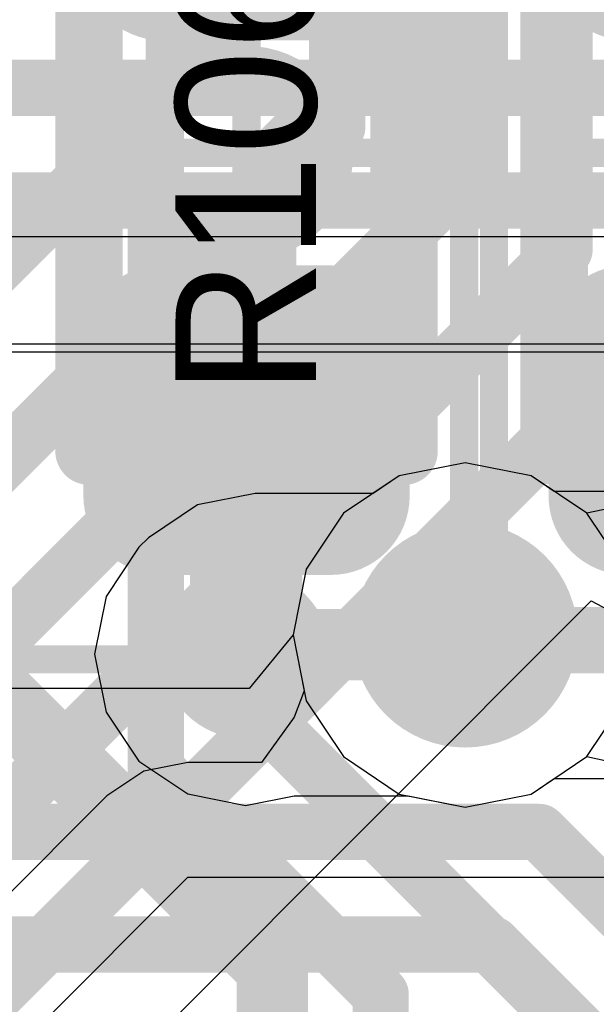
# Model space of a CAD drawing. Header units: millimetres. Extents: x -2 to 68, y -2 to 27.4.
# Tile 201 of 256: x 20.3 to 21.3, y 16.8 to 18.5. Entities that reach past the tile are written whole.
import ezdxf

# ---------------------------------------------------------------- set-up
doc = ezdxf.new("R2010")
doc.units = ezdxf.units.MM
for name, color, linetype in [('BottomLayer', 5, 'Continuous'), ('DrillGuide', 244, 'Continuous'), ('Mechanical13', 56, 'Continuous'), ('Mechanical15', 56, 'Continuous'), ('Mechanical2', 216, 'Continuous'), ('MidLayer1', 16, 'Continuous'), ('MidLayer2', 76, 'Continuous'), ('MidLayer3', 90, 'Continuous'), ('MidLayer4', 156, 'Continuous'), ('MidLayer5', 130, 'Continuous'), ('MidLayer6', 216, 'Continuous'), ('MidLayer7', 6, 'Continuous'), ('MidLayer8', 54, 'Continuous'), ('MultiLayer', 9, 'Continuous'), ('TopLayer', 1, 'Continuous'), ('TopPaste', 8, 'Continuous'), ('TopSolder', 216, 'Continuous'), ('ViaHoleLayer', 16, 'Continuous')]:
    doc.layers.add(name, color=color, linetype=linetype)

# ---------------------------------------------------------------- blocks, each defined once
blk = doc.blocks.new('RES_0402_122')
at = {"layer": 'Mechanical13', "const_width": 0.12}
for points in [[(0.53, 0.28), (-0.53, 0.28)], [(0.53, -0.28), (0.53, 0.28)], [(0.53, -0.28), (-0.53, -0.28)]]:
    blk.add_lwpolyline(points, dxfattribs=at)
at = {"layer": 'Mechanical13', "const_width": 0.06}
for points in [[(0.5, 0.28, 1), (0.56, 0.28, 1)], [(0.5, 0.28, 1), (0.56, 0.28, 1)], [(0.5, -0.28, 1), (0.56, -0.28, 1)], [(0.5, -0.28, 1), (0.56, -0.28, 1)]]:
    blk.add_lwpolyline(points, format="xyb", close=True, dxfattribs=at)
at = {"layer": 'Mechanical15', "const_width": 0.05}
for points in [[(0.9, 0.44), (-0.9, 0.44)], [(0.9, -0.44), (0.9, 0.44)], [(0, -0.22), (0, 0.22)], [(0.22, 0), (-0.22, 0)]]:
    blk.add_lwpolyline(points, dxfattribs=at)
at = {"layer": 'Mechanical15'}
for points, const_width in [([(0.8875, 0.44, 1), (0.9125, 0.44, 1)], 0.025), ([(0.8875, 0.44, 1), (0.9125, 0.44, 1)], 0.025), ([(-0.0125, 0.22, 1), (0.0125, 0.22, 1)], 0.025), ([(0.165, 0, 1), (-0.165, 0, 1)], 0.05), ([(-0.2325, 0, 1), (-0.2075, 0, 1)], 0.025), ([(-0.1775, 0, 1), (-0.1525, 0, 1)], 0.025), ([(0.1525, 0, 1), (0.1775, 0, 1)], 0.025), ([(0.2075, 0, 1), (0.2325, 0, 1)], 0.025), ([(-0.0125, -0.22, 1), (0.0125, -0.22, 1)], 0.025)]:
    blk.add_lwpolyline(points, format="xyb", close=True, dxfattribs=dict(at, const_width=const_width))
at = {"layer": 'TopLayer', "const_width": 0.1402}
for points in [[(-0.4104, 0.1498, 1), (-0.2701, 0.1498, 1)], [(0.2701, 0.1498, 1), (0.4104, 0.1498, 1)], [(0.5396, 0.1498, 1), (0.6799, 0.1498, 1)], [(-0.4104, -0.1498, 1), (-0.2701, -0.1498, 1)], [(0.2701, -0.1498, 1), (0.4104, -0.1498, 1)], [(0.5396, -0.1498, 1), (0.6799, -0.1498, 1)]]:
    blk.add_lwpolyline(points, format="xyb", close=True, dxfattribs=at)
at = {"layer": 'TopLayer'}
for points in [[(0.3403, -0.29), (0.6097, -0.29), (0.3403, 0.29), (0.6097, 0.29)], [(-0.2, 0.1498), (-0.75, 0.1498), (-0.2, -0.1498), (-0.75, -0.1498)], [(0.2, -0.1498), (0.75, -0.1498), (0.2, 0.1498), (0.75, 0.1498)]]:
    blk.add_solid(points, dxfattribs=at)
at = {"layer": 'TopPaste', "const_width": 0.1402}
for points in [[(-0.4104, 0.1498, 1), (-0.2701, 0.1498, 1)], [(0.2701, 0.1498, 1), (0.4104, 0.1498, 1)], [(0.5396, 0.1498, 1), (0.6799, 0.1498, 1)], [(-0.4104, -0.1498, 1), (-0.2701, -0.1498, 1)], [(0.2701, -0.1498, 1), (0.4104, -0.1498, 1)], [(0.5396, -0.1498, 1), (0.6799, -0.1498, 1)]]:
    blk.add_lwpolyline(points, format="xyb", close=True, dxfattribs=at)
at = {"layer": 'TopPaste'}
for points in [[(0.3403, -0.29), (0.6097, -0.29), (0.3403, 0.29), (0.6097, 0.29)], [(-0.2, 0.1498), (-0.75, 0.1498), (-0.2, -0.1498), (-0.75, -0.1498)], [(0.2, -0.1498), (0.75, -0.1498), (0.2, 0.1498), (0.75, 0.1498)]]:
    blk.add_solid(points, dxfattribs=at)
at = {"layer": 'TopSolder', "const_width": 0.1402}
for points in [[(-0.4104, 0.1498, 1), (-0.2701, 0.1498, 1)], [(0.2701, 0.1498, 1), (0.4104, 0.1498, 1)], [(0.5396, 0.1498, 1), (0.6799, 0.1498, 1)], [(-0.4104, -0.1498, 1), (-0.2701, -0.1498, 1)], [(0.2701, -0.1498, 1), (0.4104, -0.1498, 1)], [(0.5396, -0.1498, 1), (0.6799, -0.1498, 1)]]:
    blk.add_lwpolyline(points, format="xyb", close=True, dxfattribs=at)
at = {"layer": 'TopSolder'}
for points in [[(0.3403, -0.29), (0.6097, -0.29), (0.3403, 0.29), (0.6097, 0.29)], [(-0.2, 0.1498), (-0.75, 0.1498), (-0.2, -0.1498), (-0.75, -0.1498)], [(0.2, -0.1498), (0.75, -0.1498), (0.2, 0.1498), (0.75, 0.1498)]]:
    blk.add_solid(points, dxfattribs=at)
blk = doc.blocks.new('RES_0402_123')
at = {"layer": 'Mechanical13', "const_width": 0.12}
for points in [[(0.53, -0.28), (0.53, 0.28)], [(0.53, -0.28), (-0.53, -0.28)]]:
    blk.add_lwpolyline(points, dxfattribs=at)
at = {"layer": 'Mechanical13', "const_width": 0.06}
blk.add_lwpolyline([(0.5, -0.28, 1), (0.56, -0.28, 1)], format="xyb", close=True, dxfattribs=at)
blk.add_lwpolyline([(0.5, -0.28, 1), (0.56, -0.28, 1)], format="xyb", close=True, dxfattribs=at)
at = {"layer": 'Mechanical15', "const_width": 0.05}
for points in [[(0.9, -0.44), (0.9, 0.44)], [(0, -0.22), (0, 0.22)], [(0.9, -0.44), (-0.9, -0.44)]]:
    blk.add_lwpolyline(points, dxfattribs=at)
at = {"layer": 'Mechanical15', "const_width": 0.025}
for points in [[(-0.0125, -0.22, 1), (0.0125, -0.22, 1)], [(0.8875, -0.44, 1), (0.9125, -0.44, 1)], [(0.8875, -0.44, 1), (0.9125, -0.44, 1)]]:
    blk.add_lwpolyline(points, format="xyb", close=True, dxfattribs=at)
at = {"layer": 'TopLayer', "const_width": 0.1402}
for points in [[(-0.4104, -0.1498, 1), (-0.2701, -0.1498, 1)], [(0.2701, -0.1498, 1), (0.4104, -0.1498, 1)], [(0.5396, -0.1498, 1), (0.6799, -0.1498, 1)]]:
    blk.add_lwpolyline(points, format="xyb", close=True, dxfattribs=at)
at = {"layer": 'TopLayer'}
blk.add_solid([(0.3403, -0.29), (0.6097, -0.29), (0.3403, 0.29), (0.6097, 0.29)], dxfattribs=at)
at = {"layer": 'TopPaste', "const_width": 0.1402}
for points in [[(-0.4104, -0.1498, 1), (-0.2701, -0.1498, 1)], [(0.2701, -0.1498, 1), (0.4104, -0.1498, 1)], [(0.5396, -0.1498, 1), (0.6799, -0.1498, 1)]]:
    blk.add_lwpolyline(points, format="xyb", close=True, dxfattribs=at)
at = {"layer": 'TopPaste'}
blk.add_solid([(0.3403, -0.29), (0.6097, -0.29), (0.3403, 0.29), (0.6097, 0.29)], dxfattribs=at)
at = {"layer": 'TopSolder', "const_width": 0.1402}
for points in [[(-0.4104, -0.1498, 1), (-0.2701, -0.1498, 1)], [(0.2701, -0.1498, 1), (0.4104, -0.1498, 1)], [(0.5396, -0.1498, 1), (0.6799, -0.1498, 1)]]:
    blk.add_lwpolyline(points, format="xyb", close=True, dxfattribs=at)
at = {"layer": 'TopSolder'}
blk.add_solid([(0.3403, -0.29), (0.6097, -0.29), (0.3403, 0.29), (0.6097, 0.29)], dxfattribs=at)

msp = doc.modelspace()

# ---------------------------------------------------------------- linework, layer by layer
at = {"layer": 'BottomLayer'}
for p, q in [((19.6594, 15.8329), (21.3171, 17.4907)), ((21.3171, 17.4907), (21.4342, 17.4281))]:
    msp.add_line(p, q, dxfattribs=at)
at = {"layer": 'BottomLayer', "const_width": 0.1}
for points in [[(20.8656, 18.333), (20.8656, 22.4476)], [(21.0696, 18.2259), (21.0696, 22.3687)], [(21.2696, 18.1148), (21.2696, 22.2414)], [(20.575, 18.4), (20.575, 21.3761)], [(19.875, 17.7), (20.575, 18.4)], [(19.4326, 16.9), (20.8656, 18.333)], [(19.3437, 16.5), (21.0696, 18.2259)], [(19.2548, 16.1), (21.2696, 18.1148)], [(19.166, 15.7), (21.4696, 18.0036)]]:
    msp.add_lwpolyline(points, dxfattribs=at)
at = {"layer": 'BottomLayer', "const_width": 0.05}
for points in [[(20.55, 18.4, 1), (20.6, 18.4, 1)], [(20.55, 18.4, 1), (20.6, 18.4, 1)], [(20.8406, 18.333, 1), (20.8906, 18.333, 1)], [(20.8406, 18.333, 1), (20.8906, 18.333, 1)], [(21.0446, 18.2259, 1), (21.0946, 18.2259, 1)], [(21.0446, 18.2259, 1), (21.0946, 18.2259, 1)], [(21.2446, 18.1148, 1), (21.2946, 18.1148, 1)], [(21.2446, 18.1148, 1), (21.2946, 18.1148, 1)]]:
    msp.add_lwpolyline(points, format="xyb", close=True, dxfattribs=at)
at = {"layer": 'DrillGuide'}
for points, const_width in [([(21.0429, 17.4303, 1), (21.1429, 17.4303, 1)], 0.1), ([(20.6777, 17.3961, 1), (20.7277, 17.3961, 1)], 0.05)]:
    msp.add_lwpolyline(points, format="xyb", close=True, dxfattribs=dict(at, const_width=const_width))
at = {"layer": 'MidLayer1'}
for p, q in [((21.0929, 17.7362), (20.9759, 17.7129)), ((21.21, 17.7129), (21.0929, 17.7362)), ((20.9759, 17.7129), (20.9294, 17.6819)), ((21.3092, 17.6466), (21.21, 17.7129)), ((20.7198, 17.6819), (20.617, 17.6614)), ((20.9294, 17.6819), (20.7198, 17.6819)), ((21.4428, 17.6753), (21.3092, 17.6466)), ((20.617, 17.6614), (20.5299, 17.6032)), ((20.5299, 17.6032), (20.5127, 17.5861)), ((20.5127, 17.5861), (20.4545, 17.4989)), ((20.4545, 17.4989), (20.434, 17.3961)), ((20.434, 17.3961), (20.4545, 17.2933)), ((20.4545, 17.2933), (20.5127, 17.2061)), ((20.5127, 17.2061), (20.5999, 17.1479)), ((21.21, 17.1477), (21.3092, 17.2141)), ((21.3092, 17.2141), (21.4428, 17.1854)), ((20.5999, 17.1479), (20.7027, 17.1275)), ((21.0929, 17.1245), (21.21, 17.1477)), ((20.7027, 17.1275), (20.7888, 17.1446)), ((20.7888, 17.1446), (20.9919, 17.1446)), ((20.9919, 17.1446), (21.0929, 17.1245))]:
    msp.add_line(p, q, dxfattribs=at)
for points, const_width in [([(20.9929, 17.4303, 1), (21.1929, 17.4303, 1)], 0.2), ([(20.6277, 17.3961, 1), (20.7777, 17.3961, 1)], 0.15), ([(21.0612, 17.4303, 1), (21.1247, 17.4303, 1)], 0.0635), ([(20.6881, 17.4132, 1), (20.7516, 17.4132, 1)], 0.0635), ([(20.6881, 17.4132, 1), (20.7516, 17.4132, 1)], 0.0635), ([(21.044, 17.4132, 1), (21.1075, 17.4132, 1)], 0.0635), ([(21.044, 17.4132, 1), (21.1075, 17.4132, 1)], 0.0635), ([(20.671, 17.3961, 1), (20.7345, 17.3961, 1)], 0.0635)]:
    msp.add_lwpolyline(points, format="xyb", close=True, dxfattribs=dict(at, const_width=const_width))
at = {"layer": 'MidLayer1', "const_width": 0.127}
for points in [[(21.0758, 17.4132), (21.0929, 17.4303)], [(20.7027, 17.3961), (20.7198, 17.4132)], [(20.7198, 17.4132), (21.0758, 17.4132)]]:
    msp.add_lwpolyline(points, dxfattribs=at)
at = {"layer": 'MidLayer2'}
for p, q in [((19.8706, 17.9476), (21.3963, 17.9476)), ((21.0929, 17.7362), (20.9759, 17.7129)), ((21.21, 17.7129), (21.0929, 17.7362)), ((20.9759, 17.7129), (20.8766, 17.6466)), ((21.3092, 17.6466), (21.21, 17.7129)), ((20.8766, 17.6466), (20.8103, 17.5474)), ((21.3755, 17.5474), (21.3092, 17.6466)), ((20.8103, 17.5474), (20.787, 17.4303)), ((20.787, 17.4303), (20.709, 17.3352)), ((20.709, 17.3352), (19.7393, 17.3352))]:
    msp.add_line(p, q, dxfattribs=at)
at = {"layer": 'MidLayer2', "const_width": 0.1}
for points in [[(20.1337, 18.4025), (23.9679, 18.4025)], [(19.8706, 18.2025), (23.3202, 18.2025)], [(19.6338, 17.0803), (21.2247, 17.0803)], [(21.2247, 17.0803), (21.3826, 16.9225)], [(18.4816, 16.8803), (21.1418, 16.8803)], [(21.1418, 16.8803), (21.2997, 16.7225)]]:
    msp.add_lwpolyline(points, dxfattribs=at)
at = {"layer": 'MidLayer2'}
for points, const_width in [([(20.9929, 17.4303, 1), (21.1929, 17.4303, 1)], 0.2), ([(21.1997, 17.0803, 1), (21.2497, 17.0803, 1)], 0.05), ([(21.1997, 17.0803, 1), (21.2497, 17.0803, 1)], 0.05), ([(21.1168, 16.8803, 1), (21.1668, 16.8803, 1)], 0.05), ([(21.1168, 16.8803, 1), (21.1668, 16.8803, 1)], 0.05)]:
    msp.add_lwpolyline(points, format="xyb", close=True, dxfattribs=dict(at, const_width=const_width))
at = {"layer": 'MidLayer3'}
for p, q in [((21.0929, 17.7362), (20.9759, 17.7129)), ((21.21, 17.7129), (21.0929, 17.7362)), ((20.9759, 17.7129), (20.8766, 17.6466)), ((21.3092, 17.6466), (21.21, 17.7129)), ((20.8766, 17.6466), (20.8103, 17.5474)), ((21.3755, 17.5474), (21.3092, 17.6466)), ((20.8103, 17.5474), (20.787, 17.4303)), ((20.787, 17.4303), (20.8068, 17.3309)), ((20.8068, 17.3309), (20.7891, 17.2842)), ((20.7891, 17.2842), (20.7306, 17.2039)), ((20.6, 17.2039), (20.522, 17.1884)), ((20.7306, 17.2039), (20.6, 17.2039)), ((20.522, 17.1884), (20.4558, 17.1442)), ((20.4558, 17.1442), (18.8725, 15.5609)), ((20.4558, 17.1442), (20.4558, 17.1442)), ((18.7559, 15.1559), (20.6, 17)), ((20.6, 17), (21.9628, 17))]:
    msp.add_line(p, q, dxfattribs=at)
at = {"layer": 'MidLayer3', "const_width": 0.2}
msp.add_lwpolyline([(20.9929, 17.4303, 1), (21.1929, 17.4303, 1)], format="xyb", close=True, dxfattribs=at)
at = {"layer": 'MidLayer4'}
for p, q in [((21.0929, 17.7362), (20.9759, 17.7129)), ((21.21, 17.7129), (21.0929, 17.7362)), ((20.9759, 17.7129), (20.8766, 17.6466)), ((21.3092, 17.6466), (21.21, 17.7129)), ((20.8766, 17.6466), (20.8103, 17.5474)), ((21.3755, 17.5474), (21.3092, 17.6466)), ((20.8103, 17.5474), (20.787, 17.4303)), ((20.787, 17.4303), (20.8103, 17.3133)), ((20.8103, 17.3133), (20.8766, 17.2141)), ((21.3092, 17.2141), (21.3755, 17.3133)), ((20.8766, 17.2141), (20.9759, 17.1477)), ((21.21, 17.1477), (21.3092, 17.2141)), ((20.9759, 17.1477), (21.0929, 17.1245)), ((21.0929, 17.1245), (21.21, 17.1477))]:
    msp.add_line(p, q, dxfattribs=at)
at = {"layer": 'MidLayer4', "const_width": 0.2}
msp.add_lwpolyline([(20.9929, 17.4303, 1), (21.1929, 17.4303, 1)], format="xyb", close=True, dxfattribs=at)
at = {"layer": 'MidLayer5', "const_width": 0.1}
for points in [[(20.5429, 18.3835), (22, 19.8406)], [(20.7429, 18.2701), (22.2763, 19.8035)], [(20.5429, 17.1914), (20.5429, 18.3835)], [(20.7429, 17.2743), (20.7429, 18.2701)], [(20.7429, 17.2743), (21.5035, 16.5137)], [(20.5429, 17.1914), (20.9427, 16.7916)], [(20.9427, 16.2995), (20.9427, 16.7916)]]:
    msp.add_lwpolyline(points, dxfattribs=at)
at = {"layer": 'MidLayer5'}
for points, const_width in [([(20.5179, 18.3835, 1), (20.5679, 18.3835, 1)], 0.05), ([(20.5179, 18.3835, 1), (20.5679, 18.3835, 1)], 0.05), ([(20.7179, 18.2701, 1), (20.7679, 18.2701, 1)], 0.05), ([(20.7179, 18.2701, 1), (20.7679, 18.2701, 1)], 0.05), ([(20.9929, 17.4303, 1), (21.1929, 17.4303, 1)], 0.2), ([(20.7179, 17.2743, 1), (20.7679, 17.2743, 1)], 0.05), ([(20.7179, 17.2743, 1), (20.7679, 17.2743, 1)], 0.05), ([(20.5179, 17.1914, 1), (20.5679, 17.1914, 1)], 0.05), ([(20.5179, 17.1914, 1), (20.5679, 17.1914, 1)], 0.05), ([(20.9177, 16.7916, 1), (20.9677, 16.7916, 1)], 0.05), ([(20.9177, 16.7916, 1), (20.9677, 16.7916, 1)], 0.05)]:
    msp.add_lwpolyline(points, format="xyb", close=True, dxfattribs=dict(at, const_width=const_width))
at = {"layer": 'MidLayer6'}
for p, q in [((21.0929, 17.7362), (20.9759, 17.7129)), ((21.21, 17.7129), (21.0929, 17.7362)), ((20.9759, 17.7129), (20.8766, 17.6466)), ((21.2514, 17.6852), (21.21, 17.7129)), ((21.4072, 17.6852), (21.2514, 17.6852)), ((20.8766, 17.6466), (20.8103, 17.5474)), ((20.8103, 17.5474), (20.787, 17.4303)), ((20.787, 17.4303), (20.8103, 17.3133)), ((20.8103, 17.3133), (20.8766, 17.2141)), ((20.8766, 17.2141), (20.9759, 17.1477)), ((21.21, 17.1477), (21.2514, 17.1754)), ((21.2514, 17.1754), (21.5069, 17.1754)), ((20.9759, 17.1477), (21.0929, 17.1245)), ((21.0929, 17.1245), (21.21, 17.1477))]:
    msp.add_line(p, q, dxfattribs=at)
for points, const_width in [([(20.9929, 17.4303, 1), (21.1929, 17.4303, 1)], 0.2), ([(21.0679, 17.4303, 1), (21.1179, 17.4303, 1)], 0.05)]:
    msp.add_lwpolyline(points, format="xyb", close=True, dxfattribs=dict(at, const_width=const_width))
at = {"layer": 'MidLayer6', "const_width": 0.1}
msp.add_lwpolyline([(21.0929, 17.4303), (21.5905, 17.4303)], dxfattribs=at)
at = {"layer": 'MidLayer7'}
for p, q in [((22.1376, 18.1376), (19.7378, 18.1376)), ((19.7378, 17.9336), (21.387, 17.9336)), ((21.0929, 17.7362), (20.9759, 17.7129)), ((21.21, 17.7129), (21.0929, 17.7362)), ((20.9759, 17.7129), (20.8766, 17.6466)), ((21.3092, 17.6466), (21.21, 17.7129)), ((20.8766, 17.6466), (20.8103, 17.5474)), ((21.3755, 17.5474), (21.3092, 17.6466)), ((20.8103, 17.5474), (20.787, 17.4303)), ((20.787, 17.4303), (20.8103, 17.3133)), ((20.8103, 17.3133), (20.8766, 17.2141)), ((21.3092, 17.2141), (21.3755, 17.3133)), ((20.8766, 17.2141), (20.9759, 17.1477)), ((21.21, 17.1477), (21.3092, 17.2141)), ((20.9759, 17.1477), (21.0929, 17.1245)), ((21.0929, 17.1245), (21.21, 17.1477))]:
    msp.add_line(p, q, dxfattribs=at)
at = {"layer": 'MidLayer7', "const_width": 0.2}
msp.add_lwpolyline([(20.9929, 17.4303, 1), (21.1929, 17.4303, 1)], format="xyb", close=True, dxfattribs=at)
at = {"layer": 'MidLayer8'}
for p, q in [((21.0929, 17.7362), (20.9759, 17.7129)), ((21.21, 17.7129), (21.0929, 17.7362)), ((20.9759, 17.7129), (20.8766, 17.6466)), ((21.3092, 17.6466), (21.21, 17.7129)), ((20.8766, 17.6466), (20.8103, 17.5474)), ((21.3755, 17.5474), (21.3092, 17.6466)), ((20.8103, 17.5474), (20.787, 17.4303)), ((20.787, 17.4303), (20.8103, 17.3133)), ((20.8103, 17.3133), (20.8766, 17.2141)), ((21.3092, 17.2141), (21.3755, 17.3133)), ((20.8766, 17.2141), (20.9759, 17.1477)), ((21.21, 17.1477), (21.3092, 17.2141)), ((20.9759, 17.1477), (21.0929, 17.1245)), ((21.0929, 17.1245), (21.21, 17.1477))]:
    msp.add_line(p, q, dxfattribs=at)
at = {"layer": 'MidLayer8', "const_width": 0.2}
msp.add_lwpolyline([(20.9929, 17.4303, 1), (21.1929, 17.4303, 1)], format="xyb", close=True, dxfattribs=at)
at = {"layer": 'MultiLayer'}
for points, const_width in [([(20.9929, 17.4303, 1), (21.1929, 17.4303, 1)], 0.2), ([(20.6277, 17.3961, 1), (20.7777, 17.3961, 1)], 0.15)]:
    msp.add_lwpolyline(points, format="xyb", close=True, dxfattribs=dict(at, const_width=const_width))
at = {"layer": 'TopLayer'}
for points, const_width in [([(20.7035, 17.8112), (20.7043, 17.812)], 0.2), ([(20.7035, 17.3969), (20.7035, 17.8112)], 0.2), ([(20.7027, 17.3961), (20.7035, 17.3969)], 0.2), ([(20.2221, 17.367), (20.75, 16.8391)], 0.127), ([(20.75, 16.325), (20.75, 16.8391)], 0.127)]:
    msp.add_lwpolyline(points, dxfattribs=dict(at, const_width=const_width))
for points, const_width in [([(20.6535, 17.8112, 1), (20.7535, 17.8112, 1)], 0.1), ([(20.6535, 17.8112, 1), (20.7535, 17.8112, 1)], 0.1), ([(20.6543, 17.812, 1), (20.7543, 17.812, 1)], 0.1), ([(20.6277, 17.3961, 1), (20.7777, 17.3961, 1)], 0.15), ([(20.6527, 17.3961, 1), (20.7527, 17.3961, 1)], 0.1), ([(20.6535, 17.3969, 1), (20.7535, 17.3969, 1)], 0.1), ([(20.6535, 17.3969, 1), (20.7535, 17.3969, 1)], 0.1), ([(20.7182, 16.8391, 1), (20.7817, 16.8391, 1)], 0.0635), ([(20.7182, 16.8391, 1), (20.7817, 16.8391, 1)], 0.0635)]:
    msp.add_lwpolyline(points, format="xyb", close=True, dxfattribs=dict(at, const_width=const_width))
at = {"layer": 'ViaHoleLayer'}
for points, const_width in [([(21.0429, 17.4303, 1), (21.1429, 17.4303, 1)], 0.1), ([(20.6777, 17.3961, 1), (20.7277, 17.3961, 1)], 0.05)]:
    msp.add_lwpolyline(points, format="xyb", close=True, dxfattribs=dict(at, const_width=const_width))

# ---------------------------------------------------------------- block references
at = {"rotation": 270}
for name, p in [('RES_0402_122', (20.7043, 18.287)), ('RES_0402_123', (21.5312, 18.287))]:
    msp.add_blockref(name, p, dxfattribs=at)

# ---------------------------------------------------------------- texts
at = {"layer": 'Mechanical2'}
msp.add_text('R106', height=0.25, rotation=90, dxfattribs=at).set_placement((20.828, 17.8562))

doc.saveas('drawing.dxf')
